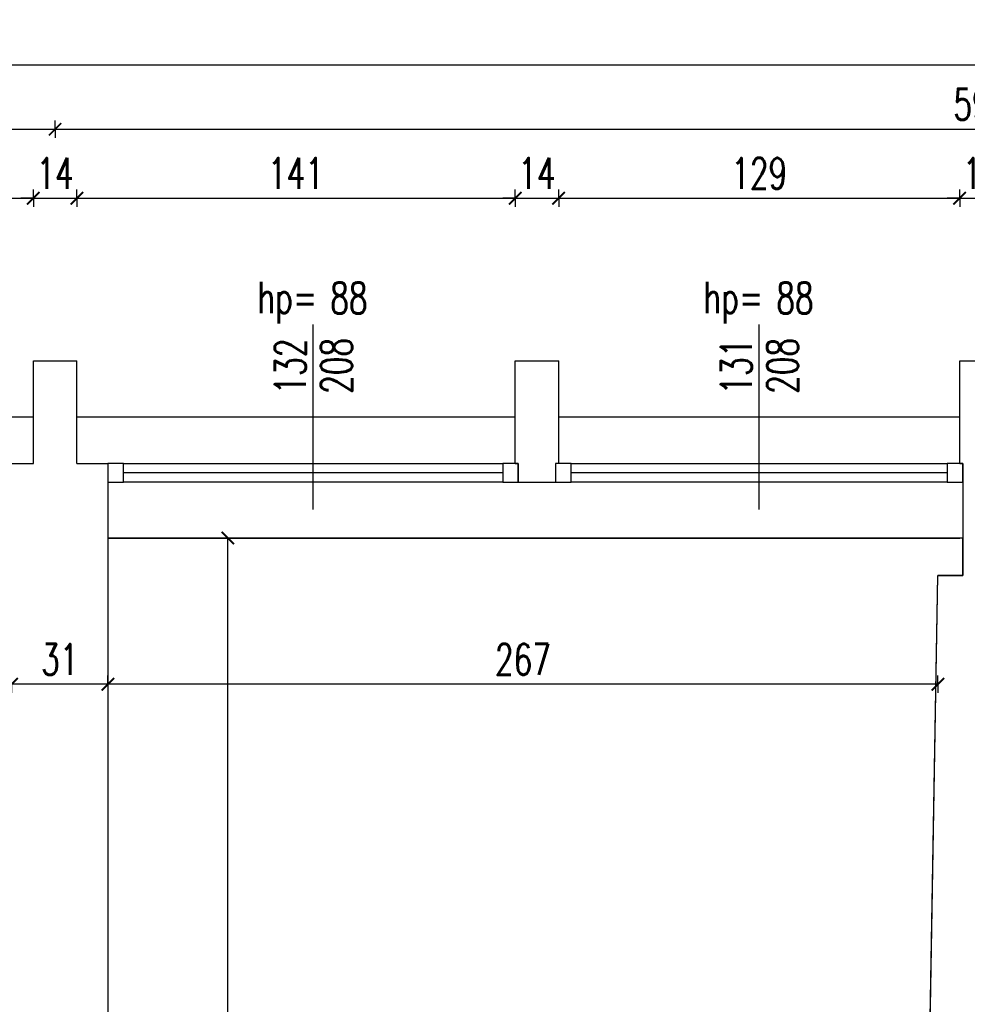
# Model space of a CAD drawing. Extents: x 36663 to 42423, y 7313 to 12123.
# Tile 22 of 54: x 39173 to 39478, y 8807 to 9123. Entities that reach past the tile are written whole.
import ezdxf
from ezdxf.enums import TextEntityAlignment as Align

# ---------------------------------------------------------------- set-up
doc = ezdxf.new("R2010")
doc.units = 0
doc.header["$MEASUREMENT"] = 0
doc.header["$PDMODE"] = 35
doc.header["$PDSIZE"] = 3
for name, color, linetype in [('W_area_1', 5, 'Continuous'), ('W_okna', 1, 'Continuous'), ('W_okna_txt', 1, 'Continuous'), ('W_przekrojowa', 6, 'Continuous'), ('W_rama_okna', 2, 'Continuous'), ('W_szklo', 4, 'Continuous'), ('W_widok', 21, 'Continuous'), ('W_wymiary', 1, 'Continuous')]:
    doc.layers.add(name, color=color, linetype=linetype)
doc.styles.add('c20', font='simplex.shx', dxfattribs={"width": 0.7})
doc.dimstyles.new('c20_50', dxfattribs={"dimscale": 0.5, "dimtxt": 20, "dimasz": 8, "dimexe": 1.25, "dimexo": 0.625, "dimgap": 6, "dimtad": 1, "dimdec": 0, "dimrnd": 1, "dimtxsty": 'c20', "dimblk": 'ARCHTICK', "dimcen": 0, "dimse1": 1, "dimse2": 1, "dimclrd": 1, "dimclrt": 2, "dimadec": 0, "dimazin": 0, "dimtfac": 1, "dimtdec": 0, "dimtix": 1, "dimtmove": 1, "dimatfit": 3, "dimldrblk": 'ARCHTICK', "dimfxl": 1.25, "dimarcsym": 0})

# ---------------------------------------------------------------- blocks, each defined once
blk = doc.blocks.new('_ArchTick')
at = {"color": 2}
for q in [(0, 0.696), (0, -0.696)]:
    blk.add_line((0, 0), q, dxfattribs=at)
at = {"color": 0, "linetype": 'ByBlock', "const_width": 0.15}
blk.add_lwpolyline([(-0.5, -0.5), (0.5, 0.5)], dxfattribs=at)
blk = doc.blocks.new('*D45')
at = {"layer": 'Defpoints', "color": 0, "transparency": 16777216}
for p in [(39177.42, 9065.84), (39036.42, 9013.53), (39177.42, 9013.53)]:
    blk.add_point(p, dxfattribs=at)
at = {"layer": 'W_wymiary', "color": 1, "lineweight": -2, "transparency": 16777216}
blk.add_line((39036.42, 9065.84), (39177.42, 9065.84), dxfattribs=at)
at = {"layer": 'W_wymiary', "color": 1, "lineweight": -2, "transparency": 16777216, "xscale": 4, "yscale": 4, "zscale": 4, "rotation": 180}
blk.add_blockref('_ArchTick', (39036.42, 9065.84), dxfattribs=at)
at = {"layer": 'W_wymiary', "color": 1, "lineweight": -2, "transparency": 16777216, "xscale": 4, "yscale": 4, "zscale": 4}
blk.add_blockref('_ArchTick', (39177.42, 9065.84), dxfattribs=at)
at = {"layer": 'W_wymiary', "color": 2, "transparency": 16777216, "insert": (39106.92, 9073.84), "char_height": 10, "attachment_point": 5, "style": 'c20'}
blk.add_mtext('141', dxfattribs=at)
blk = doc.blocks.new('*D46')
at = {"layer": 'Defpoints', "color": 0, "transparency": 16777216}
for p in [(39191.42, 9065.84), (39177.42, 9013.53), (39191.42, 9013.53)]:
    blk.add_point(p, dxfattribs=at)
at = {"layer": 'W_wymiary', "color": 1, "lineweight": -2, "transparency": 16777216}
for p, q in [((39177.42, 9065.84), (39173.42, 9065.84)), ((39177.42, 9065.84), (39191.42, 9065.84)), ((39191.42, 9065.84), (39195.42, 9065.84))]:
    blk.add_line(p, q, dxfattribs=at)
at = {"layer": 'W_wymiary', "color": 1, "lineweight": -2, "transparency": 16777216, "xscale": 4, "yscale": 4, "zscale": 4}
blk.add_blockref('_ArchTick', (39177.42, 9065.84), dxfattribs=at)
at = {"layer": 'W_wymiary', "color": 1, "lineweight": -2, "transparency": 16777216, "xscale": 4, "yscale": 4, "zscale": 4, "rotation": 180}
blk.add_blockref('_ArchTick', (39191.42, 9065.84), dxfattribs=at)
at = {"layer": 'W_wymiary', "color": 2, "transparency": 16777216, "insert": (39184.42, 9073.84), "char_height": 10, "attachment_point": 5, "style": 'c20'}
blk.add_mtext('14', dxfattribs=at)
blk = doc.blocks.new('*D47')
at = {"layer": 'Defpoints', "color": 0, "transparency": 16777216}
for p in [(39184.42, 9088.05), (38588.42, 9065.84), (39184.42, 9065.84)]:
    blk.add_point(p, dxfattribs=at)
at = {"layer": 'W_wymiary', "color": 1, "lineweight": -2, "transparency": 16777216}
blk.add_line((38588.42, 9088.05), (39184.42, 9088.05), dxfattribs=at)
at = {"layer": 'W_wymiary', "color": 1, "lineweight": -2, "transparency": 16777216, "xscale": 4, "yscale": 4, "zscale": 4, "rotation": 180}
blk.add_blockref('_ArchTick', (38588.42, 9088.05), dxfattribs=at)
at = {"layer": 'W_wymiary', "color": 1, "lineweight": -2, "transparency": 16777216, "xscale": 4, "yscale": 4, "zscale": 4}
blk.add_blockref('_ArchTick', (39184.42, 9088.05), dxfattribs=at)
at = {"layer": 'W_wymiary', "color": 2, "transparency": 16777216, "insert": (38886.42, 9096.05), "char_height": 10, "attachment_point": 5, "style": 'c20'}
blk.add_mtext('596', dxfattribs=at)
blk = doc.blocks.new('*D48')
at = {"layer": 'Defpoints', "color": 0, "transparency": 16777216}
for p in [(39332.42, 9065.84), (39191.42, 9013.53), (39332.42, 9013.53)]:
    blk.add_point(p, dxfattribs=at)
at = {"layer": 'W_wymiary', "color": 1, "lineweight": -2, "transparency": 16777216}
blk.add_line((39191.42, 9065.84), (39332.42, 9065.84), dxfattribs=at)
at = {"layer": 'W_wymiary', "color": 1, "lineweight": -2, "transparency": 16777216, "xscale": 4, "yscale": 4, "zscale": 4, "rotation": 180}
blk.add_blockref('_ArchTick', (39191.42, 9065.84), dxfattribs=at)
at = {"layer": 'W_wymiary', "color": 1, "lineweight": -2, "transparency": 16777216, "xscale": 4, "yscale": 4, "zscale": 4}
blk.add_blockref('_ArchTick', (39332.42, 9065.84), dxfattribs=at)
at = {"layer": 'W_wymiary', "color": 2, "transparency": 16777216, "insert": (39261.92, 9073.84), "char_height": 10, "attachment_point": 5, "style": 'c20'}
blk.add_mtext('141', dxfattribs=at)
blk = doc.blocks.new('*D49')
at = {"layer": 'Defpoints', "color": 0, "transparency": 16777216}
for p in [(39346.42, 9065.84), (39332.42, 9013.53), (39346.42, 9013.53)]:
    blk.add_point(p, dxfattribs=at)
at = {"layer": 'W_wymiary', "color": 1, "lineweight": -2, "transparency": 16777216}
for p, q in [((39332.42, 9065.84), (39328.42, 9065.84)), ((39332.42, 9065.84), (39346.42, 9065.84)), ((39346.42, 9065.84), (39350.42, 9065.84))]:
    blk.add_line(p, q, dxfattribs=at)
at = {"layer": 'W_wymiary', "color": 1, "lineweight": -2, "transparency": 16777216, "xscale": 4, "yscale": 4, "zscale": 4}
blk.add_blockref('_ArchTick', (39332.42, 9065.84), dxfattribs=at)
at = {"layer": 'W_wymiary', "color": 1, "lineweight": -2, "transparency": 16777216, "xscale": 4, "yscale": 4, "zscale": 4, "rotation": 180}
blk.add_blockref('_ArchTick', (39346.42, 9065.84), dxfattribs=at)
at = {"layer": 'W_wymiary', "color": 2, "transparency": 16777216, "insert": (39339.42, 9073.84), "char_height": 10, "attachment_point": 5, "style": 'c20'}
blk.add_mtext('14', dxfattribs=at)
blk = doc.blocks.new('*D50')
at = {"layer": 'Defpoints', "color": 0, "transparency": 16777216}
for p in [(39475.42, 9065.84), (39346.42, 9013.53), (39475.42, 9013.53)]:
    blk.add_point(p, dxfattribs=at)
at = {"layer": 'W_wymiary', "color": 1, "lineweight": -2, "transparency": 16777216}
blk.add_line((39346.42, 9065.84), (39475.42, 9065.84), dxfattribs=at)
at = {"layer": 'W_wymiary', "color": 1, "lineweight": -2, "transparency": 16777216, "xscale": 4, "yscale": 4, "zscale": 4, "rotation": 180}
blk.add_blockref('_ArchTick', (39346.42, 9065.84), dxfattribs=at)
at = {"layer": 'W_wymiary', "color": 1, "lineweight": -2, "transparency": 16777216, "xscale": 4, "yscale": 4, "zscale": 4}
blk.add_blockref('_ArchTick', (39475.42, 9065.84), dxfattribs=at)
at = {"layer": 'W_wymiary', "color": 2, "transparency": 16777216, "insert": (39410.92, 9073.84), "char_height": 10, "attachment_point": 5, "style": 'c20'}
blk.add_mtext('129', dxfattribs=at)
blk = doc.blocks.new('*D51')
at = {"layer": 'Defpoints', "color": 0, "transparency": 16777216}
for p in [(39489.42, 9065.84), (39475.42, 9013.53), (39489.42, 9013.53)]:
    blk.add_point(p, dxfattribs=at)
at = {"layer": 'W_wymiary', "color": 1, "lineweight": -2, "transparency": 16777216}
for p, q in [((39475.42, 9065.84), (39471.42, 9065.84)), ((39475.42, 9065.84), (39489.42, 9065.84)), ((39489.42, 9065.84), (39493.42, 9065.84))]:
    blk.add_line(p, q, dxfattribs=at)
at = {"layer": 'W_wymiary', "color": 1, "lineweight": -2, "transparency": 16777216, "xscale": 4, "yscale": 4, "zscale": 4}
blk.add_blockref('_ArchTick', (39475.42, 9065.84), dxfattribs=at)
at = {"layer": 'W_wymiary', "color": 1, "lineweight": -2, "transparency": 16777216, "xscale": 4, "yscale": 4, "zscale": 4, "rotation": 180}
blk.add_blockref('_ArchTick', (39489.42, 9065.84), dxfattribs=at)
at = {"layer": 'W_wymiary', "color": 2, "transparency": 16777216, "insert": (39482.42, 9073.84), "char_height": 10, "attachment_point": 5, "style": 'c20'}
blk.add_mtext('14', dxfattribs=at)
blk = doc.blocks.new('*D56')
at = {"layer": 'Defpoints', "color": 0, "transparency": 16777216}
for p in [(39780.42, 9088.05), (39184.42, 9065.84), (39780.42, 9065.84)]:
    blk.add_point(p, dxfattribs=at)
at = {"layer": 'W_wymiary', "color": 1, "lineweight": -2, "transparency": 16777216}
blk.add_line((39184.42, 9088.05), (39780.42, 9088.05), dxfattribs=at)
at = {"layer": 'W_wymiary', "color": 1, "lineweight": -2, "transparency": 16777216, "xscale": 4, "yscale": 4, "zscale": 4, "rotation": 180}
blk.add_blockref('_ArchTick', (39184.42, 9088.05), dxfattribs=at)
at = {"layer": 'W_wymiary', "color": 1, "lineweight": -2, "transparency": 16777216, "xscale": 4, "yscale": 4, "zscale": 4}
blk.add_blockref('_ArchTick', (39780.42, 9088.05), dxfattribs=at)
at = {"layer": 'W_wymiary', "color": 2, "transparency": 16777216, "insert": (39482.42, 9096.05), "char_height": 10, "attachment_point": 5, "style": 'c20'}
blk.add_mtext('596', dxfattribs=at)
blk = doc.blocks.new('*U120')
at = {"layer": 'W_okna'}
for p, q in [((5, 14), (126, 14)), ((126, 8), (5, 8))]:
    blk.add_line(p, q, dxfattribs=at)
at = {"layer": 'W_okna_txt', "color": 1}
blk.add_line((65.5, -0.82), (65.5, 58.65), dxfattribs=at)
at = {"layer": 'W_rama_okna'}
for points in [[(0, 14), (0, 8), (5, 8), (5, 14)], [(126, 14), (126, 8), (131, 8), (131, 14)]]:
    blk.add_lwpolyline(points, close=True, dxfattribs=at)
at = {"layer": 'W_szklo'}
blk.add_line((126, 11), (5, 11), dxfattribs=at)
at = {"color": 1, "style": 'c20', "width": 0.7}
blk.add_text('hp=', height=10, dxfattribs=at).set_placement((57.21, 67.4), align=Align.MIDDLE_CENTER)
blk.add_attdef('PARAPET', text='', height=10, dxfattribs=at).set_placement((36.01, 61.21), align=Align.MIDDLE_LEFT)
at = {"layer": 'W_okna_txt', "color": 1, "style": 'c20', "width": 0.7, "flags": 4}
for tag, p in [('SZER', (23.15, 39.17)), ('WYS', (38.02, 39.38))]:
    blk.add_attdef(tag, text='', height=10, rotation=90, dxfattribs=at).set_placement(p, align=Align.MIDDLE_CENTER)
blk = doc.blocks.new('*U119')
at = {"layer": 'W_okna'}
for p, q in [((5, 14), (127, 14)), ((127, 8), (5, 8))]:
    blk.add_line(p, q, dxfattribs=at)
at = {"layer": 'W_okna_txt', "color": 1}
blk.add_line((66, -0.82), (66, 58.65), dxfattribs=at)
at = {"layer": 'W_rama_okna'}
for points in [[(0, 14), (0, 8), (5, 8), (5, 14)], [(127, 14), (127, 8), (132, 8), (132, 14)]]:
    blk.add_lwpolyline(points, close=True, dxfattribs=at)
at = {"layer": 'W_szklo'}
blk.add_line((127, 11), (5, 11), dxfattribs=at)
at = {"color": 1, "style": 'c20', "width": 0.7}
blk.add_text('hp=', height=10, dxfattribs=at).set_placement((57.71, 67.4), align=Align.MIDDLE_CENTER)
blk.add_attdef('PARAPET', text='', height=10, dxfattribs=at).set_placement((36.01, 61.21), align=Align.MIDDLE_LEFT)
at = {"layer": 'W_okna_txt', "color": 1, "style": 'c20', "width": 0.7, "flags": 4}
for tag, p in [('SZER', (23.15, 39.17)), ('WYS', (38.02, 39.38))]:
    blk.add_attdef(tag, text='', height=10, rotation=90, dxfattribs=at).set_placement(p, align=Align.MIDDLE_CENTER)
blk = doc.blocks.new('*D199')
at = {"layer": 'Defpoints', "color": 0, "transparency": 16777216}
for p in [(39201.42, 8944.53), (39468.42, 8944.53), (39201.42, 8909.49)]:
    blk.add_point(p, dxfattribs=at)
at = {"layer": 'W_wymiary', "color": 1, "lineweight": -2, "transparency": 16777216}
blk.add_line((39468.42, 8909.49), (39201.42, 8909.49), dxfattribs=at)
at = {"layer": 'W_wymiary', "color": 1, "lineweight": -2, "transparency": 16777216, "xscale": 4, "yscale": 4, "zscale": 4, "rotation": 180}
blk.add_blockref('_ArchTick', (39201.42, 8909.49), dxfattribs=at)
at = {"layer": 'W_wymiary', "color": 1, "lineweight": -2, "transparency": 16777216, "xscale": 4, "yscale": 4, "zscale": 4}
blk.add_blockref('_ArchTick', (39468.42, 8909.49), dxfattribs=at)
at = {"layer": 'W_wymiary', "color": 2, "transparency": 16777216, "insert": (39334.92, 8917.49), "char_height": 10, "attachment_point": 5, "style": 'c20'}
blk.add_mtext('267', dxfattribs=at)
blk = doc.blocks.new('*D200')
at = {"layer": 'Defpoints', "color": 0, "transparency": 16777216}
for p in [(39239.98, 8956.53), (39260.92, 8956.53), (39268.56, 8374.53)]:
    blk.add_point(p, dxfattribs=at)
at = {"layer": 'W_wymiary', "color": 1, "lineweight": -2, "transparency": 16777216}
blk.add_line((39239.98, 8374.53), (39239.98, 8956.53), dxfattribs=at)
at = {"layer": 'W_wymiary', "color": 1, "lineweight": -2, "transparency": 16777216, "xscale": 4, "yscale": 4, "zscale": 4}
for p, rotation in [((39239.98, 8956.53), 90), ((39239.98, 8374.53), 270)]:
    blk.add_blockref('_ArchTick', p, dxfattribs=dict(at, rotation=rotation))
at = {"layer": 'W_wymiary', "color": 2, "transparency": 16777216, "insert": (39231.98, 8665.53), "char_height": 10, "attachment_point": 5, "rotation": 90, "style": 'c20'}
blk.add_mtext('582', dxfattribs=at)
blk = doc.blocks.new('*D204')
at = {"layer": 'Defpoints', "color": 0, "transparency": 16777216}
for p in [(39201.42, 8944.53), (39170.42, 8909.49), (39170.42, 8883.67)]:
    blk.add_point(p, dxfattribs=at)
at = {"layer": 'W_wymiary', "color": 1, "lineweight": -2, "transparency": 16777216}
blk.add_line((39201.42, 8909.49), (39170.42, 8909.49), dxfattribs=at)
at = {"layer": 'W_wymiary', "color": 1, "lineweight": -2, "transparency": 16777216, "xscale": 4, "yscale": 4, "zscale": 4, "rotation": 180}
blk.add_blockref('_ArchTick', (39170.42, 8909.49), dxfattribs=at)
at = {"layer": 'W_wymiary', "color": 1, "lineweight": -2, "transparency": 16777216, "xscale": 4, "yscale": 4, "zscale": 4}
blk.add_blockref('_ArchTick', (39201.42, 8909.49), dxfattribs=at)
at = {"layer": 'W_wymiary', "color": 2, "transparency": 16777216, "insert": (39185.92, 8917.49), "char_height": 10, "attachment_point": 5, "style": 'c20'}
blk.add_mtext('31', dxfattribs=at)
blk = doc.blocks.new('*D307')
at = {"layer": 'Defpoints', "color": 0, "transparency": 16777216}
for p in [(39828.32, 9108.72), (39828.32, 8995.53), (36734.77, 8973.53)]:
    blk.add_point(p, dxfattribs=at)
at = {"layer": 'W_wymiary', "color": 1, "lineweight": -2, "transparency": 16777216}
blk.add_line((36734.77, 9108.72), (39828.32, 9108.72), dxfattribs=at)
at = {"layer": 'W_wymiary', "color": 1, "lineweight": -2, "transparency": 16777216, "xscale": 4, "yscale": 4, "zscale": 4, "rotation": 180}
blk.add_blockref('_ArchTick', (36734.77, 9108.72), dxfattribs=at)
at = {"layer": 'W_wymiary', "color": 1, "lineweight": -2, "transparency": 16777216, "xscale": 4, "yscale": 4, "zscale": 4}
blk.add_blockref('_ArchTick', (39828.32, 9108.72), dxfattribs=at)
at = {"layer": 'W_wymiary', "color": 2, "transparency": 16777216, "insert": (38281.55, 9116.72), "char_height": 10, "attachment_point": 5, "style": 'c20'}
blk.add_mtext('3094', dxfattribs=at)

msp = doc.modelspace()

# ---------------------------------------------------------------- linework, layer by layer
at = {"layer": 'W_area_1'}
msp.add_lwpolyline([(39468.42, 8944.53), (39476.42, 8944.53), (39476.42, 8956.53), (39201.42, 8956.53), (39201.42, 8465.53), (39211.42, 8465.53), (39211.42, 8451.53), (39211.42, 8437.53), (39211.42, 8374.53), (39325.11, 8374.53), (39415.11, 8374.53), (39458.56, 8374.53)], close=True, dxfattribs=at)
at = {"layer": 'W_przekrojowa'}
for p, q in [((39177.42, 9013.53), (39191.42, 9013.53)), ((39177.42, 8980.53), (39177.42, 9013.53)), ((39191.42, 8980.53), (39191.42, 9013.53)), ((39332.42, 9013.53), (39346.42, 9013.53)), ((39332.42, 8980.53), (39332.42, 9013.53)), ((39346.42, 8980.53), (39346.42, 9013.53)), ((39475.42, 9013.53), (39489.42, 9013.53)), ((39475.42, 8980.53), (39475.42, 9013.53)), ((39167.42, 8980.53), (39177.42, 8980.53)), ((39191.42, 8980.53), (39201.42, 8980.53)), ((39201.42, 8980.53), (39201.42, 8465.53)), ((39332.42, 8980.53), (39333.42, 8980.53)), ((39333.42, 8980.53), (39333.42, 8974.53)), ((39346.42, 8980.53), (39345.42, 8980.53)), ((39345.42, 8980.53), (39345.42, 8974.53)), ((39475.42, 8980.53), (39476.42, 8980.53)), ((39476.42, 8980.53), (39476.42, 8974.53)), ((39333.42, 8974.53), (39345.42, 8974.53)), ((39476.42, 8974.53), (39476.42, 8944.53)), ((39458.56, 8374.53), (39468.42, 8944.53)), ((39476.42, 8944.53), (39468.42, 8944.53))]:
    msp.add_line(p, q, dxfattribs=at)
at = {"layer": 'W_widok'}
for p, q in [((39036.42, 8995.53), (39177.42, 8995.53)), ((39191.42, 8995.53), (39332.42, 8995.53)), ((39346.42, 8995.53), (39475.42, 8995.53)), ((39201.42, 8956.53), (39475.42, 8956.53))]:
    msp.add_line(p, q, dxfattribs=at)

# ---------------------------------------------------------------- block references
at = {"layer": 'W_okna'}
ref = msp.add_blockref('*U119', (39201.42, 8966.53), dxfattribs=at)
ref.add_attrib('SZER', '132', dxfattribs={"layer": 'W_okna_txt', "color": 1, "height": 10, "rotation": 90, "style": 'c20', "width": 0.7, "flags": 4}).set_placement((39260.07, 9011.7), align=Align.MIDDLE_CENTER)
ref.add_attrib('WYS', '208', dxfattribs={"layer": 'W_okna_txt', "color": 1, "height": 10, "rotation": 90, "style": 'c20', "width": 0.7, "flags": 4}).set_placement((39274.94, 9011.91), align=Align.MIDDLE_CENTER)
ref.add_attrib('PARAPET', '88', dxfattribs={"layer": '0', "color": 1, "height": 10, "style": 'c20', "width": 0.7}).set_placement((39272.93, 9033.74), align=Align.MIDDLE_LEFT)
ref = msp.add_blockref('*U120', (39345.42, 8966.53), dxfattribs=at)
ref.add_attrib('SZER', '131', dxfattribs={"layer": 'W_okna_txt', "color": 1, "height": 10, "rotation": 90, "style": 'c20', "width": 0.7, "flags": 4}).set_placement((39403.57, 9011.7), align=Align.MIDDLE_CENTER)
ref.add_attrib('WYS', '208', dxfattribs={"layer": 'W_okna_txt', "color": 1, "height": 10, "rotation": 90, "style": 'c20', "width": 0.7, "flags": 4}).set_placement((39418.44, 9011.91), align=Align.MIDDLE_CENTER)
ref.add_attrib('PARAPET', '88', dxfattribs={"layer": '0', "color": 1, "height": 10, "style": 'c20', "width": 0.7}).set_placement((39416.43, 9033.74), align=Align.MIDDLE_LEFT)

# ---------------------------------------------------------------- dimensions: what is measured, and where the dimension line sits
at = {"layer": 'W_wymiary'}
for base, p1, p2, picture, middle in [((39828.32, 9108.72), (36734.77, 8973.53), (39828.32, 8995.53), '*D307', (38281.55, 9116.72)), ((39184.42, 9088.05), (38588.42, 9065.84), (39184.42, 9065.84), '*D47', (38886.42, 9096.05)), ((39780.42, 9088.05), (39184.42, 9065.84), (39780.42, 9065.84), '*D56', (39482.42, 9096.05)), ((39177.42, 9065.84), (39036.42, 9013.53), (39177.42, 9013.53), '*D45', (39106.92, 9073.84)), ((39191.42, 9065.84), (39177.42, 9013.53), (39191.42, 9013.53), '*D46', (39184.42, 9073.84)), ((39332.42, 9065.84), (39191.42, 9013.53), (39332.42, 9013.53), '*D48', (39261.92, 9073.84)), ((39346.42, 9065.84), (39332.42, 9013.53), (39346.42, 9013.53), '*D49', (39339.42, 9073.84)), ((39475.42, 9065.84), (39346.42, 9013.53), (39475.42, 9013.53), '*D50', (39410.92, 9073.84)), ((39489.42, 9065.84), (39475.42, 9013.53), (39489.42, 9013.53), '*D51', (39482.42, 9073.84)), ((39170.42, 8909.49), (39201.42, 8944.53), (39170.42, 8883.67), '*D204', (39185.92, 8917.49)), ((39201.42, 8909.49), (39468.42, 8944.53), (39201.42, 8944.53), '*D199', (39334.92, 8917.49))]:
    dim = msp.add_linear_dim(base=base, p1=p1, p2=p2, dimstyle='c20_50', dxfattribs=at)
    dim.commit()
    dim.dimension.update_dxf_attribs({"geometry": picture, "text_midpoint": middle})
dim = msp.add_linear_dim(base=(39239.98, 8956.53), p1=(39268.56, 8374.53), p2=(39260.92, 8956.53), angle=90, dimstyle='c20_50', dxfattribs=at)
dim.commit()
dim.dimension.update_dxf_attribs({"geometry": '*D200', "text_midpoint": (39231.98, 8665.53)})

doc.saveas('drawing.dxf')
